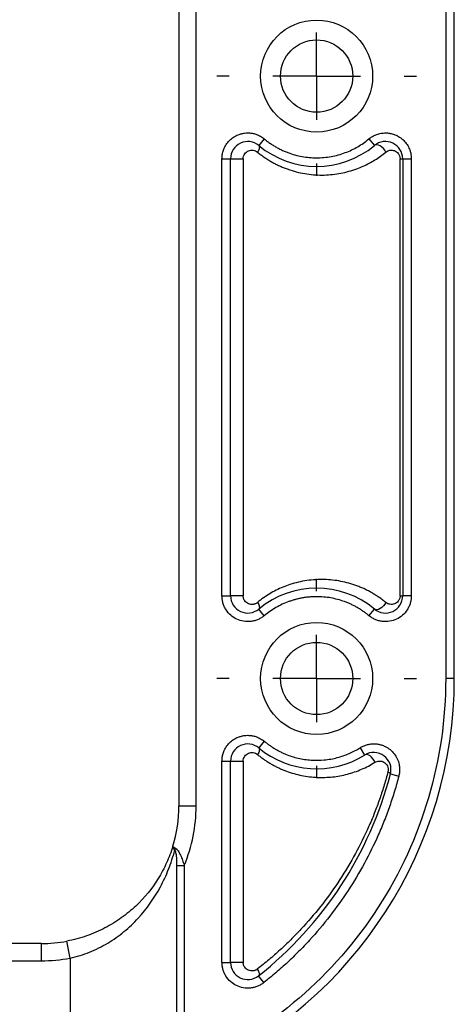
# Model space of a CAD drawing. Header units: millimetres. Extents: x 13 to 546, y 13 to 419.
# Tile 6 of 16: x 362 to 388, y 149 to 206. Entities that reach past the tile are written whole.
import ezdxf

# ---------------------------------------------------------------- set-up
doc = ezdxf.new("R2010")
doc.units = ezdxf.units.MM
doc.header["$LTSCALE"] = 2
doc.linetypes.add('CENTERX2', pattern=[20.32, 12.7, -2.54, 2.54, -2.54])
doc.layers.add('CENTER', color=40, linetype='CENTERX2')

# ---------------------------------------------------------------- blocks, each defined once
blk = doc.blocks.new('SW_CENTERMARKSYMBOL_1')
at = {"layer": 'CENTER', "color": 0}
for p, q in [((0, 5.08), (0, 5.795)), ((0, 0), (0, 2.54)), ((-5.08, 0), (-5.795, 0)), ((0, 0), (-2.54, 0)), ((0, 0), (0, -2.54)), ((0, 0), (2.54, 0)), ((5.08, 0), (5.795, 0)), ((0, -5.08), (0, -5.795))]:
    blk.add_line(p, q, dxfattribs=at)
blk = doc.blocks.new('SW_CENTERMARKSYMBOL_2')
at = {"layer": 'CENTER', "color": 0}
for p, q in [((0, 5.08), (0, 5.795)), ((0, 0), (0, 2.54)), ((-5.08, 0), (-5.795, 0)), ((0, 0), (-2.54, 0)), ((0, 0), (0, -2.54)), ((0, 0), (2.54, 0)), ((5.08, 0), (5.795, 0)), ((0, -5.08), (0, -5.795))]:
    blk.add_line(p, q, dxfattribs=at)

msp = doc.modelspace()

# ---------------------------------------------------------------- linework, layer by layer
for p, q in [((371.707, 245.427), (371.707, 160.627)), ((372.707, 160.627), (372.707, 245.427)), ((387.207, 238.027), (387.207, 168.027)), ((387.707, 168.027), (387.707, 238.027)), ((376.667, 199.377), (376.347, 198.993)), ((382.747, 199.377), (383.067, 198.993)), ((374.207, 172.829), (374.207, 198.225)), ((374.207, 198.225), (374.707, 198.225)), ((374.707, 172.829), (374.707, 198.225)), ((374.707, 198.225), (375.441, 198.225)), ((375.441, 198.225), (375.441, 172.829)), ((384.555, 198.225), (384.707, 198.225)), ((384.555, 172.829), (384.555, 198.225)), ((384.707, 198.225), (384.707, 172.829)), ((384.707, 198.225), (385.207, 198.225)), ((385.207, 198.225), (385.207, 172.829)), ((374.207, 172.829), (374.707, 172.829)), ((375.441, 172.829), (374.707, 172.829)), ((384.555, 172.829), (384.707, 172.829)), ((385.207, 172.829), (384.707, 172.829)), ((376.667, 171.677), (376.347, 172.061)), ((382.747, 171.677), (383.067, 172.061)), ((387.707, 168.027), (387.207, 168.027)), ((376.667, 164.377), (376.347, 163.993)), ((382.232, 164.004), (382.497, 163.58)), ((374.207, 151.535), (374.207, 163.225)), ((374.207, 163.225), (374.707, 163.225)), ((374.707, 151.535), (374.707, 163.225)), ((374.707, 163.225), (375.441, 163.225)), ((375.441, 163.225), (375.441, 151.535)), ((383.997, 162.481), (384.48, 162.355)), ((371.707, 160.627), (372.707, 160.627)), ((371.354, 158.275), (371.355, 158.279)), ((371.574, 157.168), (371.574, 146.097)), ((371.574, 157.168), (372.016, 157.168)), ((372.016, 157.168), (372.016, 146.097)), ((365.383, 151.784), (365.196, 152.767)), ((363.707, 152.627), (341.707, 152.627)), ((363.707, 152.627), (363.707, 151.627)), ((341.707, 151.627), (363.707, 151.627)), ((365.383, 151.784), (365.383, 144.177)), ((374.207, 151.535), (374.707, 151.535)), ((375.441, 151.535), (374.707, 151.535)), ((376.636, 150.357), (376.326, 150.749))]:
    msp.add_line(p, q)
at = {"flags": 128}
for points in [[(376.347, 198.993), (376.367, 198.969), (376.378, 198.935), (376.381, 198.894), (376.376, 198.846), (376.361, 198.792), (376.339, 198.734), (376.309, 198.672), (376.272, 198.609)], [(383.725, 198.609), (383.666, 198.715), (383.59, 198.815), (383.5, 198.901), (383.404, 198.97), (383.306, 199.015), (383.214, 199.034), (383.132, 199.027), (383.067, 198.993)], [(376.272, 172.445), (376.309, 172.382), (376.339, 172.321), (376.361, 172.262), (376.376, 172.208), (376.381, 172.16), (376.378, 172.119), (376.367, 172.086), (376.347, 172.061)], [(383.725, 172.445), (383.666, 172.339), (383.59, 172.239), (383.5, 172.153), (383.404, 172.085), (383.306, 172.04), (383.214, 172.02), (383.132, 172.027), (383.067, 172.061)], [(376.347, 163.993), (376.367, 163.969), (376.378, 163.935), (376.381, 163.894), (376.376, 163.846), (376.361, 163.792), (376.339, 163.734), (376.309, 163.672), (376.272, 163.609)], [(383.093, 163.156), (383.045, 163.264), (382.981, 163.366), (382.904, 163.456), (382.819, 163.528), (382.731, 163.579), (382.645, 163.605), (382.565, 163.606), (382.497, 163.58)], [(383.852, 162.607), (383.887, 162.589), (383.918, 162.571), (383.944, 162.554), (383.965, 162.538), (383.981, 162.522), (383.992, 162.507), (383.997, 162.493), (383.997, 162.481)], [(376.261, 151.142), (376.297, 151.077), (376.326, 151.014), (376.347, 150.954), (376.36, 150.899), (376.364, 150.849), (376.36, 150.808), (376.347, 150.774), (376.326, 150.749)]]:
    msp.add_lwpolyline(points, dxfattribs=at)
for centre, radius in [((379.707, 203.027), 3.255), ((379.707, 203.027), 2.1), ((379.707, 168.027), 3.255), ((379.707, 168.027), 2.1)]:
    msp.add_circle(centre, radius)
for centre, radius, start, end in [((375.707, 198.225), 1, 50.2082, 180), ((383.707, 198.225), 1, 0, 129.7918), ((379.707, 203.027), 5.25, 230.2082, 309.7918), ((375.707, 172.829), 1, 180, 309.7918), ((379.707, 168.027), 5.25, 50.2082, 129.7918), ((383.707, 172.829), 1, 230.2082, 0), ((362.707, 168.027), 25, 294.2813, 0), ((375.707, 163.225), 1, 50.2082, 180), ((379.707, 168.027), 5.25, 230.2082, 302.1049), ((383.029, 162.733), 1, 345.3978, 122.1049), ((362.707, 168.027), 22, 308.2466, 345.3978), ((363.707, 160.627), 8, 342.9327, 0), ((372.016, 157.942), 0.565, 156.264, 169.548), ((363.707, 160.627), 8, 270, 280.7288), ((375.707, 151.535), 1, 180, 308.2466)]:
    msp.add_arc(centre, radius, start, end)
for points, knots in [([(374.207, 198.225), (374.208, 198.263), (374.21, 198.338), (374.223, 198.45), (374.244, 198.561), (374.273, 198.67), (374.332, 198.838), (374.444, 199.054), (374.639, 199.292), (374.877, 199.488), (375.116, 199.611), (375.333, 199.681), (375.519, 199.718), (375.644, 199.723), (375.707, 199.725)], [0, 0, 0, 0, 0.048277, 0.096159, 0.14392, 0.191837, 0.240186, 0.370003, 0.500048, 0.629866, 0.759911, 0.840105, 0.919707, 1, 1, 1, 1]), ([(375.707, 199.725), (375.742, 199.724), (375.811, 199.723), (375.915, 199.712), (376.017, 199.694), (376.119, 199.669), (376.267, 199.62), (376.459, 199.534), (376.598, 199.43), (376.667, 199.377)], [0, 0, 0, 0, 0.100456, 0.200224, 0.299789, 0.399639, 0.50026, 0.750001, 1, 1, 1, 1]), ([(382.747, 199.377), (382.774, 199.399), (382.829, 199.443), (382.915, 199.5), (383.005, 199.552), (383.099, 199.597), (383.244, 199.655), (383.447, 199.712), (383.62, 199.721), (383.707, 199.725)], [0, 0, 0, 0, 0.100456, 0.200224, 0.299789, 0.399639, 0.50026, 0.750001, 1, 1, 1, 1]), ([(383.707, 199.725), (383.745, 199.724), (383.82, 199.722), (383.933, 199.709), (384.044, 199.688), (384.153, 199.659), (384.32, 199.599), (384.537, 199.488), (384.775, 199.293), (384.97, 199.055), (385.093, 198.816), (385.164, 198.599), (385.2, 198.413), (385.205, 198.288), (385.207, 198.225)], [0, 0, 0, 0, 0.048277, 0.096159, 0.14392, 0.191837, 0.240186, 0.370003, 0.500048, 0.629866, 0.759911, 0.840105, 0.919707, 1, 1, 1, 1]), ([(376.667, 199.377), (376.727, 199.329), (376.845, 199.233), (377.031, 199.1), (377.222, 198.976), (377.419, 198.862), (377.621, 198.757), (377.829, 198.662), (378.233, 198.5), (378.857, 198.327), (379.707, 198.252), (380.558, 198.327), (381.236, 198.515), (381.743, 198.729), (382.096, 198.915), (382.434, 199.129), (382.642, 199.294), (382.747, 199.377)], [0, 0, 0, 0, 0.03482, 0.069442, 0.103946, 0.138412, 0.172922, 0.207557, 0.242396, 0.37117, 0.500023, 0.628798, 0.757651, 0.81844, 0.878806, 0.939182, 1, 1, 1, 1]), ([(375.441, 198.225), (375.441, 198.329), (375.475, 198.43), (375.588, 198.59), (375.666, 198.65), (375.838, 198.722), (375.931, 198.733), (376.111, 198.707), (376.199, 198.669), (376.272, 198.609)], [0, 0, 0, 0, 0.25, 0.25, 0.5, 0.5, 0.75, 0.75, 1, 1, 1, 1]), ([(376.272, 198.609), (376.335, 198.558), (376.461, 198.457), (376.657, 198.315), (376.858, 198.182), (377.063, 198.058), (377.273, 197.943), (377.488, 197.836), (377.707, 197.739), (377.931, 197.65), (378.406, 197.483), (379.151, 197.308), (380.147, 197.252), (381.124, 197.357), (381.871, 197.568), (382.41, 197.789), (382.76, 197.959), (383.096, 198.153), (383.419, 198.367), (383.623, 198.528), (383.725, 198.609)], [0, 0, 0, 0, 0.027302, 0.054651, 0.082092, 0.109669, 0.137426, 0.165407, 0.193653, 0.222205, 0.251104, 0.374305, 0.500947, 0.625082, 0.750483, 0.801347, 0.851591, 0.901352, 0.950774, 1, 1, 1, 1]), ([(383.725, 198.609), (383.799, 198.67), (383.884, 198.705), (384.054, 198.732), (384.142, 198.724), (384.308, 198.663), (384.386, 198.611), (384.479, 198.493), (384.506, 198.446), (384.544, 198.341), (384.555, 198.283), (384.555, 198.225)], [0, 0, 0, 0, 0.25, 0.25, 0.5, 0.5, 0.75, 0.75, 0.875, 0.875, 1, 1, 1, 1]), ([(383.725, 172.445), (383.661, 172.496), (383.535, 172.598), (383.338, 172.74), (383.136, 172.873), (382.929, 172.998), (382.717, 173.115), (382.499, 173.222), (382.276, 173.321), (381.824, 173.499), (381.124, 173.697), (380.147, 173.802), (379.151, 173.746), (378.345, 173.557), (377.753, 173.338), (377.359, 173.159), (376.98, 172.951), (376.616, 172.716), (376.386, 172.536), (376.272, 172.445)], [0, 0, 0, 0, 0.030753, 0.061561, 0.092461, 0.123486, 0.154673, 0.186055, 0.217666, 0.24954, 0.374938, 0.49908, 0.625719, 0.748928, 0.800687, 0.851429, 0.901392, 0.95083, 1, 1, 1, 1]), ([(376.667, 171.677), (376.64, 171.655), (376.586, 171.612), (376.499, 171.554), (376.409, 171.502), (376.282, 171.441), (376.113, 171.38), (375.829, 171.322), (375.469, 171.328), (375.063, 171.454), (374.706, 171.686), (374.471, 171.959), (374.334, 172.213), (374.261, 172.414), (374.215, 172.621), (374.21, 172.76), (374.207, 172.829)], [0, 0, 0, 0, 0.0307108, 0.0612934, 0.091896, 0.1226666, 0.1864417, 0.2503716, 0.37774, 0.5000361, 0.6223323, 0.7497007, 0.8134758, 0.8774056, 0.9386629, 1, 1, 1, 1]), ([(376.272, 172.445), (376.253, 172.431), (376.216, 172.403), (376.154, 172.371), (376.09, 172.347), (376, 172.329), (375.885, 172.326), (375.751, 172.362), (375.628, 172.432), (375.537, 172.528), (375.48, 172.629), (375.447, 172.727), (375.443, 172.795), (375.441, 172.829)], [0, 0, 0, 0, 0.06204, 0.123776, 0.186205, 0.250296, 0.37569, 0.500069, 0.627311, 0.749839, 0.835296, 0.917212, 1, 1, 1, 1]), ([(379.707, 172.777), (379.638, 172.776), (379.5, 172.775), (379.294, 172.761), (379.089, 172.739), (378.886, 172.708), (378.685, 172.668), (378.485, 172.619), (378.286, 172.561), (378.025, 172.473), (377.706, 172.342), (377.34, 172.153), (376.991, 171.933), (376.775, 171.763), (376.667, 171.677)], [0, 0, 0, 0, 0.062905, 0.125459, 0.187781, 0.249988, 0.3122, 0.374537, 0.437117, 0.500057, 0.625489, 0.749988, 0.874507, 1, 1, 1, 1]), ([(382.747, 171.677), (382.693, 171.721), (382.586, 171.808), (382.419, 171.929), (382.248, 172.043), (382.072, 172.149), (381.892, 172.247), (381.707, 172.338), (381.517, 172.42), (381.26, 172.52), (380.931, 172.623), (380.529, 172.712), (380.12, 172.767), (379.845, 172.774), (379.707, 172.777)], [0, 0, 0, 0, 0.0629048, 0.1254592, 0.1877807, 0.2499879, 0.3122003, 0.3745371, 0.4371171, 0.5000573, 0.6254888, 0.7499879, 0.8745075, 1, 1, 1, 1]), ([(385.207, 172.829), (385.206, 172.795), (385.205, 172.725), (385.194, 172.622), (385.176, 172.52), (385.142, 172.382), (385.081, 172.213), (384.943, 171.959), (384.709, 171.686), (384.352, 171.454), (383.945, 171.328), (383.585, 171.322), (383.302, 171.38), (383.1, 171.453), (382.912, 171.55), (382.802, 171.635), (382.747, 171.677)], [0, 0, 0, 0, 0.0307108, 0.0612934, 0.091896, 0.1226666, 0.1864417, 0.2503716, 0.37774, 0.5000361, 0.6223323, 0.7497007, 0.8134758, 0.8774056, 0.9386629, 1, 1, 1, 1]), ([(384.555, 172.829), (384.555, 172.81), (384.553, 172.771), (384.543, 172.713), (384.523, 172.65), (384.492, 172.584), (384.435, 172.5), (384.346, 172.416), (384.226, 172.355), (384.097, 172.326), (383.981, 172.33), (383.882, 172.355), (383.799, 172.39), (383.749, 172.427), (383.725, 172.445)], [0, 0, 0, 0, 0.041401, 0.082989, 0.125822, 0.186793, 0.251207, 0.371235, 0.500901, 0.625005, 0.750126, 0.836757, 0.919471, 1, 1, 1, 1]), ([(387.207, 168.027), (387.207, 163.311), (385.846, 158.695), (380.729, 150.773), (377.081, 147.634), (372.782, 145.694)], [0, 0, 0, 0, 0.5, 0.5, 1, 1, 1, 1]), ([(374.207, 163.225), (374.208, 163.263), (374.21, 163.338), (374.223, 163.45), (374.244, 163.561), (374.273, 163.67), (374.332, 163.838), (374.444, 164.054), (374.639, 164.292), (374.877, 164.488), (375.116, 164.611), (375.333, 164.681), (375.519, 164.718), (375.644, 164.723), (375.707, 164.725)], [0, 0, 0, 0, 0.048277, 0.096159, 0.14392, 0.191837, 0.240186, 0.370003, 0.500048, 0.629866, 0.759911, 0.840105, 0.919707, 1, 1, 1, 1]), ([(375.707, 164.725), (375.742, 164.724), (375.811, 164.723), (375.915, 164.712), (376.017, 164.694), (376.119, 164.669), (376.267, 164.62), (376.459, 164.534), (376.598, 164.43), (376.667, 164.377)], [0, 0, 0, 0, 0.100456, 0.200224, 0.299789, 0.399639, 0.50026, 0.750001, 1, 1, 1, 1]), ([(376.667, 164.377), (376.721, 164.334), (376.829, 164.246), (376.997, 164.124), (377.169, 164.01), (377.347, 163.903), (377.529, 163.804), (377.715, 163.713), (378.076, 163.556), (378.629, 163.379), (379.387, 163.268), (380.154, 163.277), (380.777, 163.387), (381.253, 163.53), (381.591, 163.662), (381.919, 163.817), (382.127, 163.941), (382.232, 164.004)], [0, 0, 0, 0, 0.034989, 0.069815, 0.104543, 0.139242, 0.173978, 0.208818, 0.243828, 0.371879, 0.500019, 0.62807, 0.75621, 0.817321, 0.878083, 0.938856, 1, 1, 1, 1]), ([(382.232, 164.004), (382.262, 164.022), (382.321, 164.057), (382.416, 164.103), (382.513, 164.143), (382.647, 164.186), (382.818, 164.225), (382.959, 164.23), (383.029, 164.233)], [0, 0, 0, 0, 0.1247961, 0.2493432, 0.3742544, 0.5001376, 0.74935, 1, 1, 1, 1]), ([(383.029, 164.233), (383.067, 164.232), (383.144, 164.23), (383.257, 164.217), (383.368, 164.196), (383.478, 164.166), (383.586, 164.127), (383.759, 164.05), (383.986, 163.906), (384.225, 163.658), (384.405, 163.364), (384.499, 163.072), (384.533, 162.808), (384.529, 162.578), (384.497, 162.43), (384.48, 162.355)], [0, 0, 0, 0, 0.042096, 0.083713, 0.125094, 0.166486, 0.208136, 0.250285, 0.375087, 0.500087, 0.62489, 0.74989, 0.833546, 0.916258, 1, 1, 1, 1]), ([(375.441, 163.225), (375.441, 163.329), (375.475, 163.43), (375.588, 163.59), (375.666, 163.65), (375.838, 163.722), (375.931, 163.733), (376.111, 163.707), (376.199, 163.669), (376.272, 163.609)], [0, 0, 0, 0, 0.25, 0.25, 0.5, 0.5, 0.75, 0.75, 1, 1, 1, 1]), ([(376.272, 163.609), (376.328, 163.563), (376.442, 163.472), (376.617, 163.344), (376.796, 163.223), (376.979, 163.108), (377.166, 163.001), (377.357, 162.901), (377.552, 162.808), (377.75, 162.721), (378.175, 162.555), (378.843, 162.366), (379.743, 162.26), (380.635, 162.289), (381.354, 162.422), (381.913, 162.591), (382.321, 162.748), (382.716, 162.934), (382.967, 163.082), (383.093, 163.156)], [0, 0, 0, 0, 0.027188, 0.054429, 0.08176, 0.109216, 0.136835, 0.16465, 0.192695, 0.221005, 0.249612, 0.372917, 0.499497, 0.623455, 0.749192, 0.812352, 0.875065, 0.937542, 1, 1, 1, 1]), ([(383.093, 163.156), (383.175, 163.207), (383.264, 163.231), (383.443, 163.234), (383.533, 163.213), (383.696, 163.12), (383.771, 163.048), (383.843, 162.898), (383.86, 162.841), (383.872, 162.724), (383.867, 162.663), (383.852, 162.607)], [0, 0, 0, 0, 0.25, 0.25, 0.5, 0.5, 0.75, 0.75, 0.875, 0.875, 1, 1, 1, 1]), ([(383.852, 162.607), (383.818, 162.479), (383.749, 162.224), (383.636, 161.843), (383.517, 161.464), (383.391, 161.086), (383.256, 160.709), (383.115, 160.333), (382.965, 159.958), (382.808, 159.585), (382.461, 158.804), (381.87, 157.635), (380.962, 156.154), (379.939, 154.751), (379.003, 153.665), (378.203, 152.841), (377.582, 152.25), (376.937, 151.68), (376.486, 151.322), (376.261, 151.142)], [0, 0, 0, 0, 0.027037, 0.054224, 0.081575, 0.109104, 0.136824, 0.164748, 0.192889, 0.221258, 0.249868, 0.372952, 0.499507, 0.623589, 0.749754, 0.812148, 0.874607, 0.937202, 1, 1, 1, 1]), ([(384.48, 162.355), (384.441, 162.209), (384.364, 161.917), (384.236, 161.482), (384.1, 161.05), (383.955, 160.622), (383.802, 160.196), (383.64, 159.773), (383.47, 159.353), (383.109, 158.513), (382.502, 157.278), (381.56, 155.701), (380.493, 154.205), (379.507, 153.039), (378.667, 152.159), (378.016, 151.53), (377.341, 150.926), (376.871, 150.547), (376.636, 150.357)], [0, 0, 0, 0, 0.031088, 0.062139, 0.093166, 0.124182, 0.155199, 0.18623, 0.217287, 0.248382, 0.374176, 0.500006, 0.6258, 0.75163, 0.813766, 0.875806, 0.93785, 1, 1, 1, 1]), ([(371.355, 158.279), (371.251, 157.942), (371.129, 157.621), (370.845, 156.999), (370.684, 156.697), (370.143, 155.827), (369.714, 155.295), (368.939, 154.565), (368.657, 154.332), (368.06, 153.905), (367.742, 153.709), (367.233, 153.444), (367.058, 153.36), (366.703, 153.207), (366.522, 153.136), (365.97, 152.944), (365.59, 152.842), (365.196, 152.767)], [0, 0, 0, 0, 0.125, 0.125, 0.25, 0.25, 0.5, 0.5, 0.625, 0.625, 0.75, 0.75, 0.8125, 0.8125, 0.875, 0.875, 1, 1, 1, 1]), ([(365.383, 151.784), (365.773, 151.869), (366.149, 151.985), (366.695, 152.203), (366.874, 152.283), (367.226, 152.458), (367.4, 152.553), (367.903, 152.853), (368.217, 153.076), (368.808, 153.561), (369.086, 153.825), (369.85, 154.655), (370.273, 155.258), (370.804, 156.247), (370.963, 156.589), (371.24, 157.296), (371.36, 157.661), (371.46, 158.044)], [0, 0, 0, 0, 0.125, 0.125, 0.1875, 0.1875, 0.25, 0.25, 0.375, 0.375, 0.5, 0.5, 0.75, 0.75, 0.875, 0.875, 1, 1, 1, 1]), ([(371.46, 158.044), (371.448, 158.056), (371.422, 158.083), (371.388, 158.126), (371.361, 158.175), (371.346, 158.228), (371.352, 158.262), (371.355, 158.279)], [0, 0, 0, 0, 0.142909, 0.314735, 0.515592, 0.744702, 1, 1, 1, 1]), ([(371.355, 158.279), (371.355, 158.276), (371.354, 158.269), (371.363, 158.256), (371.378, 158.242), (371.397, 158.227), (371.42, 158.212), (371.445, 158.198), (371.471, 158.183), (371.49, 158.174), (371.499, 158.169)], [0, 0, 0, 0, 0.158005, 0.30658, 0.445726, 0.575442, 0.695728, 0.806584, 0.908008, 1, 1, 1, 1]), ([(371.46, 158.044), (371.478, 158.03), (371.491, 158.001), (371.512, 157.936), (371.52, 157.901), (371.54, 157.792), (371.549, 157.715), (371.569, 157.482), (371.574, 157.326), (371.574, 157.168)], [0, 0, 0, 0, 0.125, 0.125, 0.25, 0.25, 0.5, 0.5, 1, 1, 1, 1]), ([(371.499, 158.169), (371.508, 158.163), (371.528, 158.152), (371.559, 158.126), (371.591, 158.093), (371.624, 158.053), (371.67, 157.99), (371.728, 157.891), (371.817, 157.714), (371.895, 157.524), (371.966, 157.326), (371.998, 157.225), (372.016, 157.168)], [0, 0, 0, 0, 0.045758, 0.093327, 0.14318, 0.19575, 0.25142, 0.366969, 0.501795, 0.750612, 0.859009, 1, 1, 1, 1]), ([(376.636, 150.357), (376.608, 150.336), (376.554, 150.295), (376.467, 150.24), (376.376, 150.191), (376.249, 150.133), (376.08, 150.077), (375.799, 150.026), (375.444, 150.038), (375.044, 150.168), (374.694, 150.402), (374.465, 150.673), (374.331, 150.925), (374.26, 151.124), (374.215, 151.329), (374.21, 151.466), (374.207, 151.535)], [0, 0, 0, 0, 0.030723, 0.061321, 0.09194, 0.122723, 0.186464, 0.250363, 0.377674, 0.500035, 0.622396, 0.749708, 0.813449, 0.877348, 0.938633, 1, 1, 1, 1]), ([(376.261, 151.142), (376.242, 151.129), (376.205, 151.102), (376.144, 151.072), (376.079, 151.05), (375.99, 151.033), (375.877, 151.033), (375.745, 151.07), (375.624, 151.141), (375.535, 151.236), (375.479, 151.337), (375.447, 151.434), (375.443, 151.501), (375.441, 151.535)], [0, 0, 0, 0, 0.062098, 0.123899, 0.186367, 0.250433, 0.375877, 0.500118, 0.627349, 0.749891, 0.835281, 0.917214, 1, 1, 1, 1])]:
    msp.add_open_spline(points, degree=3, knots=knots)
for points in [[(372.016, 157.168), (372.472, 158.264), (372.707, 159.44), (372.707, 160.627)], [(363.707, 151.627), (364.269, 151.627), (364.83, 151.68), (365.383, 151.784)]]:
    msp.add_open_spline(points, degree=3)

# ---------------------------------------------------------------- block references
at = {"layer": 'CENTER'}
for name, p in [('SW_CENTERMARKSYMBOL_1', (379.707, 203.027)), ('SW_CENTERMARKSYMBOL_2', (379.707, 168.027))]:
    msp.add_blockref(name, p, dxfattribs=at)

doc.saveas('drawing.dxf')
